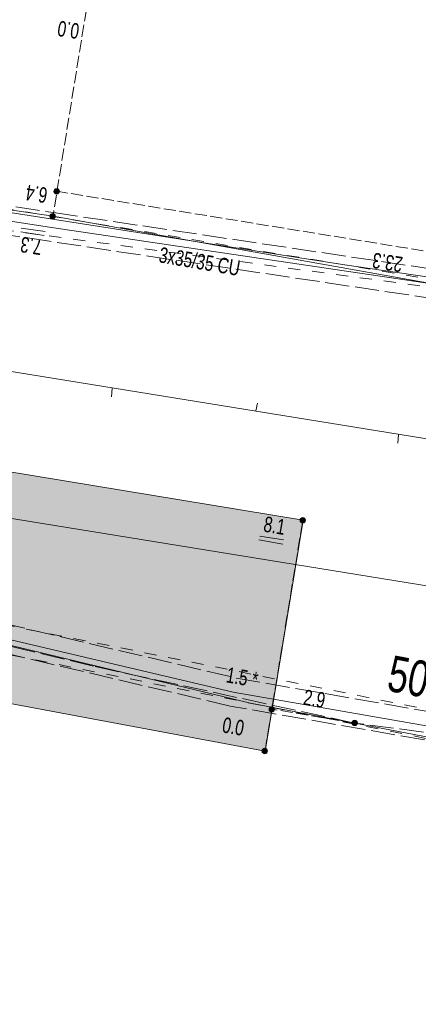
# Model space of a CAD drawing. Header units: metres. Extents: x -740 to 758, y -633 to 854.
# Tile 89 of 256: x -576 to -563, y 79 to 113. Entities that reach past the tile are written whole.
import ezdxf

# ---------------------------------------------------------------- set-up
doc = ezdxf.new("R2010")
doc.units = ezdxf.units.M
doc.header["$MEASUREMENT"] = 0
for name, pattern in [('416_125', [0.5408, 0.416, -0.1248]), ('416_416', [0.832, 0.416, -0.416]), ('832_208', [1.04, 0.832, -0.208])]:
    doc.linetypes.add(name, pattern=pattern)
for name, color, linetype in [('Gas.LOVION', 7, 'Continuous'), ('Grundkarte.LOVION', 7, 'Continuous'), ('Strom.LOVION', 7, 'Continuous'), ('StromBemass.LOVION', 7, 'Continuous'), ('Wasser.LOVION', 7, 'Continuous')]:
    doc.layers.add(name, color=color, linetype=linetype)
doc.styles.add('ERSTELLTER_STIL_1', font='arial.ttf')

msp = doc.modelspace()

# ---------------------------------------------------------------- hatches: boundary and pattern name
at = {"layer": 'Grundkarte.LOVION', "linetype": 'Continuous', "lineweight": 18}
msp.add_hatch(color=254, dxfattribs=at).paths.add_polyline_path([(-596.87, 100.409), (-598.102, 92.751), (-585.821, 90.79), (-568.03, 87.475), (-566.71, 95.436)])
at = {"layer": 'StromBemass.LOVION', "linetype": 'Continuous', "lineweight": 13}
for points in [[(-575.148, 106.721), (-575.141, 106.731), (-575.135, 106.741), (-575.131, 106.752), (-575.128, 106.763), (-575.127, 106.775), (-575.127, 106.787), (-575.128, 106.798), (-575.131, 106.81), (-575.135, 106.82), (-575.141, 106.831), (-575.148, 106.84), (-575.156, 106.849), (-575.165, 106.856), (-575.175, 106.862), (-575.186, 106.867), (-575.197, 106.871), (-575.208, 106.873), (-575.22, 106.874), (-575.232, 106.873), (-575.243, 106.871), (-575.254, 106.867), (-575.265, 106.862), (-575.275, 106.856), (-575.284, 106.848), (-575.292, 106.84), (-575.299, 106.83), (-575.304, 106.82), (-575.308, 106.809), (-575.311, 106.798), (-575.313, 106.786), (-575.313, 106.774), (-575.311, 106.763), (-575.308, 106.751), (-575.304, 106.741), (-575.298, 106.73), (-575.291, 106.721), (-575.283, 106.712), (-575.274, 106.705), (-575.264, 106.699), (-575.254, 106.694), (-575.243, 106.69), (-575.231, 106.688), (-575.219, 106.687), (-575.208, 106.688), (-575.196, 106.69), (-575.185, 106.694), (-575.175, 106.699), (-575.165, 106.705), (-575.156, 106.713)], [(-575.29, 105.864), (-575.283, 105.873), (-575.278, 105.883), (-575.274, 105.894), (-575.271, 105.906), (-575.269, 105.917), (-575.269, 105.929), (-575.271, 105.94), (-575.274, 105.951), (-575.278, 105.962), (-575.284, 105.972), (-575.291, 105.982), (-575.299, 105.99), (-575.308, 105.998), (-575.317, 106.004), (-575.328, 106.009), (-575.339, 106.012), (-575.35, 106.015), (-575.362, 106.015), (-575.374, 106.014), (-575.385, 106.012), (-575.396, 106.009), (-575.407, 106.004), (-575.416, 105.997), (-575.425, 105.99), (-575.433, 105.981), (-575.44, 105.972), (-575.446, 105.962), (-575.45, 105.951), (-575.453, 105.94), (-575.454, 105.928), (-575.454, 105.916), (-575.453, 105.905), (-575.45, 105.894), (-575.445, 105.883), (-575.44, 105.873), (-575.433, 105.863), (-575.425, 105.855), (-575.416, 105.847), (-575.406, 105.841), (-575.396, 105.836), (-575.384, 105.833), (-575.373, 105.831), (-575.361, 105.83), (-575.35, 105.831), (-575.338, 105.833), (-575.327, 105.837), (-575.317, 105.842), (-575.307, 105.848), (-575.298, 105.855)], [(-566.655, 95.373), (-566.648, 95.382), (-566.642, 95.393), (-566.638, 95.404), (-566.635, 95.415), (-566.633, 95.427), (-566.634, 95.439), (-566.635, 95.451), (-566.638, 95.463), (-566.642, 95.474), (-566.648, 95.484), (-566.655, 95.494), (-566.664, 95.502), (-566.673, 95.51), (-566.683, 95.516), (-566.694, 95.521), (-566.705, 95.525), (-566.717, 95.527), (-566.729, 95.528), (-566.741, 95.527), (-566.752, 95.525), (-566.764, 95.521), (-566.774, 95.516), (-566.784, 95.51), (-566.794, 95.502), (-566.802, 95.493), (-566.809, 95.484), (-566.814, 95.473), (-566.819, 95.462), (-566.822, 95.45), (-566.823, 95.439), (-566.823, 95.427), (-566.822, 95.415), (-566.819, 95.403), (-566.814, 95.392), (-566.808, 95.382), (-566.801, 95.372), (-566.793, 95.363), (-566.784, 95.356), (-566.774, 95.349), (-566.763, 95.344), (-566.752, 95.341), (-566.74, 95.339), (-566.728, 95.338), (-566.716, 95.339), (-566.704, 95.341), (-566.693, 95.345), (-566.682, 95.35), (-566.672, 95.356), (-566.663, 95.364)], [(-567.725, 88.852), (-567.718, 88.861), (-567.712, 88.872), (-567.708, 88.883), (-567.705, 88.894), (-567.704, 88.906), (-567.704, 88.918), (-567.705, 88.929), (-567.708, 88.941), (-567.713, 88.951), (-567.718, 88.962), (-567.725, 88.971), (-567.733, 88.98), (-567.742, 88.987), (-567.752, 88.993), (-567.763, 88.998), (-567.774, 89.002), (-567.786, 89.004), (-567.797, 89.005), (-567.809, 89.004), (-567.821, 89.002), (-567.832, 88.998), (-567.842, 88.993), (-567.852, 88.987), (-567.861, 88.979), (-567.869, 88.971), (-567.876, 88.961), (-567.882, 88.951), (-567.886, 88.94), (-567.889, 88.929), (-567.89, 88.917), (-567.89, 88.905), (-567.889, 88.894), (-567.886, 88.882), (-567.882, 88.871), (-567.876, 88.861), (-567.869, 88.851), (-567.861, 88.843), (-567.852, 88.835), (-567.842, 88.829), (-567.831, 88.824), (-567.82, 88.821), (-567.808, 88.818), (-567.797, 88.818), (-567.785, 88.819), (-567.773, 88.821), (-567.762, 88.824), (-567.752, 88.83), (-567.742, 88.836), (-567.733, 88.843)], [(-564.865, 88.384), (-564.858, 88.393), (-564.853, 88.403), (-564.848, 88.414), (-564.845, 88.426), (-564.844, 88.437), (-564.844, 88.449), (-564.845, 88.461), (-564.848, 88.472), (-564.853, 88.483), (-564.858, 88.493), (-564.865, 88.502), (-564.873, 88.511), (-564.882, 88.518), (-564.892, 88.525), (-564.903, 88.53), (-564.914, 88.533), (-564.926, 88.535), (-564.937, 88.536), (-564.949, 88.535), (-564.96, 88.533), (-564.972, 88.529), (-564.982, 88.524), (-564.992, 88.518), (-565.001, 88.511), (-565.009, 88.502), (-565.016, 88.492), (-565.021, 88.482), (-565.026, 88.471), (-565.029, 88.46), (-565.03, 88.448), (-565.03, 88.437), (-565.028, 88.425), (-565.026, 88.414), (-565.021, 88.403), (-565.015, 88.393), (-565.009, 88.383), (-565.001, 88.375), (-564.991, 88.367), (-564.982, 88.361), (-564.971, 88.356), (-564.96, 88.352), (-564.948, 88.35), (-564.937, 88.35), (-564.925, 88.35), (-564.913, 88.353), (-564.902, 88.356), (-564.892, 88.361), (-564.882, 88.368), (-564.873, 88.375)], [(-567.965, 87.417), (-567.958, 87.426), (-567.952, 87.437), (-567.948, 87.448), (-567.945, 87.459), (-567.944, 87.471), (-567.944, 87.483), (-567.945, 87.495), (-567.948, 87.506), (-567.953, 87.517), (-567.958, 87.527), (-567.965, 87.537), (-567.974, 87.546), (-567.983, 87.553), (-567.993, 87.559), (-568.004, 87.564), (-568.015, 87.568), (-568.026, 87.57), (-568.038, 87.571), (-568.05, 87.57), (-568.062, 87.568), (-568.073, 87.564), (-568.084, 87.559), (-568.094, 87.553), (-568.103, 87.545), (-568.111, 87.536), (-568.118, 87.527), (-568.124, 87.516), (-568.128, 87.505), (-568.131, 87.494), (-568.132, 87.482), (-568.132, 87.47), (-568.131, 87.459), (-568.128, 87.447), (-568.123, 87.436), (-568.118, 87.426), (-568.111, 87.416), (-568.102, 87.408), (-568.093, 87.4), (-568.083, 87.394), (-568.072, 87.389), (-568.061, 87.385), (-568.05, 87.383), (-568.038, 87.382), (-568.026, 87.383), (-568.014, 87.385), (-568.003, 87.389), (-567.992, 87.394), (-567.982, 87.4), (-567.973, 87.408)]]:
    msp.add_hatch(color=7, dxfattribs=at).paths.add_polyline_path(points)

# ---------------------------------------------------------------- linework, layer by layer
at = {"layer": 'Gas.LOVION', "color": 1, "linetype": 'Continuous', "lineweight": 18}
for points in [[(-552.907, 102.535), (-553.316, 102.494), (-565.356, 104.258), (-577.286, 106.121), (-589.224, 107.91), (-601.041, 109.813), (-609.632, 110.924), (-609.561, 111.862)], [(-550.103, 85.799), (-550.806, 85.731), (-568.531, 89.125), (-592.563, 94.904), (-593.085, 92.074)]]:
    msp.add_lwpolyline(points, dxfattribs=at)
at = {"layer": 'Grundkarte.LOVION', "color": 8, "linetype": 'Continuous', "lineweight": 18}
for points in [[(-672.858, 116.121), (-698.036, 130.3), (-688.042, 147.178), (-663.096, 187.685), (-643.997, 216.034), (-640.632, 213.969), (-631.855, 208.532), (-562.276, 165.563), (-562.399, 162.595), (-562.102, 155.619), (-561.28, 148.429), (-559.722, 138.532), (-557.967, 128.744), (-556.264, 118.891), (-553.705, 103.594), (-552.582, 96.64), (-671.989, 115.999)], [(-672.858, 116.121), (-671.989, 115.999), (-552.582, 96.64), (-551.747, 91.431), (-674.519, 111.348), (-700.601, 126), (-698.036, 130.3)], [(-596.87, 100.409), (-566.71, 95.436), (-568.03, 87.475), (-585.821, 90.79), (-598.102, 92.751)]]:
    msp.add_lwpolyline(points, close=True, dxfattribs=at)
for points in [[(-551.146, 50.821), (-577.514, 55.1), (-599.228, 58.622), (-621.842, 62.293), (-692.933, 73.874), (-721.202, 91.238), (-700.601, 126), (-674.519, 111.348), (-551.747, 91.431), (-551.314, 88.814), (-548.864, 74.039), (-546.5, 59.226), (-546.127, 56.928)], [(-671.989, 115.999), (-552.582, 96.64), (-551.747, 91.431)], [(-573.333, 99.695), (-573.303, 99.994)], [(-568.287, 99.479), (-568.349, 99.207)], [(-563.452, 98.09), (-563.422, 98.388)]]:
    msp.add_lwpolyline(points, dxfattribs=at)
at = {"layer": 'Strom.LOVION', "color": 5, "linetype": 'Continuous', "lineweight": 18}
msp.add_lwpolyline([(-552.439, 103.038), (-552.591, 102.787), (-552.57, 102.42), (-552.768, 102.179), (-553.342, 102.004), (-575.346, 105.927), (-595.362, 108.861), (-608.119, 110.569), (-607.959, 111.649)], dxfattribs=at)
at = {"layer": 'Strom.LOVION', "color": 5, "linetype": '832_208', "lineweight": 18}
msp.add_lwpolyline([(-550.166, 84.936), (-549.658, 85.03), (-549.473, 85.255), (-549.648, 86.287), (-550.188, 86.515), (-564.947, 88.441), (-573.946, 90.399), (-585.462, 93.16), (-592.985, 94.685), (-594.447, 94.971), (-594.979, 94.978), (-595.434, 94.786), (-595.748, 94.371), (-596.001, 92.425)], dxfattribs=at)
at = {"layer": 'StromBemass.LOVION', "color": 7, "linetype": '416_125', "lineweight": 13}
for points in [[(-556.299, 122.877), (-572.187, 125.462), (-574.196, 113.059), (-575.346, 105.927)], [(-552.428, 103.084), (-575.208, 106.782)], [(-568.03, 87.475), (-566.726, 95.45)], [(-564.947, 88.441), (-567.787, 88.917)]]:
    msp.add_lwpolyline(points, dxfattribs=at)
at = {"layer": 'StromBemass.LOVION', "color": 7, "linetype": 'Continuous', "lineweight": 13}
for points in [[(-575.65, 105.261), (-576.461, 105.389)], [(-575.619, 105.397), (-576.443, 105.509)], [(-568.208, 94.891), (-567.398, 94.763)], [(-568.239, 94.755), (-567.413, 94.614)]]:
    msp.add_lwpolyline(points, dxfattribs=at)
for centre, radius in [((-575.22, 106.78), 0.0932), ((-575.362, 105.923), 0.0926), ((-566.728, 95.433), 0.095), ((-567.797, 88.911), 0.0935), ((-564.937, 88.443), 0.0932), ((-568.038, 87.477), 0.0944)]:
    msp.add_circle(centre, radius, dxfattribs=at)
at = {"layer": 'Wasser.LOVION', "color": 7, "linetype": '832_208', "lineweight": 13}
for points in [[(-610.051, 111.888), (-609.055, 111.823), (-609.093, 111.154), (-608.751, 110.685), (-595.134, 109.105), (-575.328, 106.047), (-553.644, 102.817), (-553.813, 101.825), (-575.468, 105.058), (-595.258, 108.103), (-609.296, 109.76), (-610.127, 110.846)], [(-592.781, 91.986), (-593.783, 92.11), (-593.468, 94.786), (-585.229, 93.803), (-569.03, 89.993), (-550.056, 86.676), (-550.228, 85.713), (-569.231, 89.027), (-585.415, 92.824), (-592.576, 93.676)]]:
    msp.add_lwpolyline(points, close=True, dxfattribs=at)
at = {"layer": 'Wasser.LOVION', "color": 252, "linetype": '416_416', "lineweight": 18}
for points in [[(-609.705, 110.311), (-585.37, 106.572), (-553.728, 102.321), (-585.23, 107.561), (-608.937, 110.918), (-609.561, 111.862)], [(-589.002, 93.242), (-559.728, 87.356), (-559.543, 88.334), (-589.342, 94.302), (-593.274, 92.041)]]:
    msp.add_lwpolyline(points, dxfattribs=at)
at = {"layer": 'Wasser.LOVION', "color": 150, "linetype": 'Continuous', "lineweight": 18}
for points in [[(-552.344, 102.368), (-552.431, 102.359), (-553.728, 102.321), (-575.397, 105.537), (-595.203, 108.596), (-609.017, 110.23), (-609.595, 111.002), (-609.561, 111.862)], [(-549.599, 86.085), (-549.706, 86.119), (-550.127, 86.196), (-569.13, 89.51), (-585.314, 93.307), (-593.014, 94.224), (-593.274, 92.041)]]:
    msp.add_lwpolyline(points, dxfattribs=at)

# ---------------------------------------------------------------- texts
at = {"layer": 'Gas.LOVION', "color": 1, "linetype": 'Continuous', "lineweight": 18, "insert": (-563.873, 89.548), "char_height": 1.24491, "attachment_point": 7, "rotation": 349.2443, "style": 'ERSTELLTER_STIL_1'}
msp.add_mtext('{\\A1;\\W0.71562x;50 ST}', dxfattribs=at)
at = {"layer": 'Strom.LOVION', "color": 5, "linetype": 'Continuous', "lineweight": 18, "insert": (-571.722, 104.331), "char_height": 0.53355, "attachment_point": 7, "rotation": 350.2428, "style": 'ERSTELLTER_STIL_1'}
msp.add_mtext('{\\A1;\\W0.71558x;3x35/35 CU}', dxfattribs=at)
at = {"layer": 'StromBemass.LOVION', "color": 7, "linetype": 'Continuous', "lineweight": 13, "attachment_point": 7, "style": 'ERSTELLTER_STIL_1'}
for s, insert, char_height, rotation in [('{\\A1;\\W0.71558x;0.0}', (-574.407, 112.568), 0.53354, 171.2456), ('{\\A1;\\W0.71558x;6.4}', (-575.507, 106.904), 0.53354, 171.2459), ('{\\A1;\\W0.71558x;7.3}', (-575.688, 105.113), 0.53354, 171.2459), ('{\\A1;\\W0.71557x;23.3}', (-563.249, 104.519), 0.53355, 171.246), ('{\\A1;\\W0.71558x;8.1}', (-568.112, 95.043), 0.53355, 350.2428), ('{\\A1;\\W0.71558x;1.5 *}', (-569.404, 89.841), 0.53355, 350.2428), ('{\\A1;\\W0.71558x;2.9}', (-566.739, 89.07), 0.53355, 350.2428), ('{\\A1;\\W0.71558x;0.0}', (-569.538, 88.115), 0.53355, 350.2428)]:
    msp.add_mtext(s, dxfattribs=dict(at, insert=insert, char_height=char_height, rotation=rotation))

doc.saveas('drawing.dxf')
